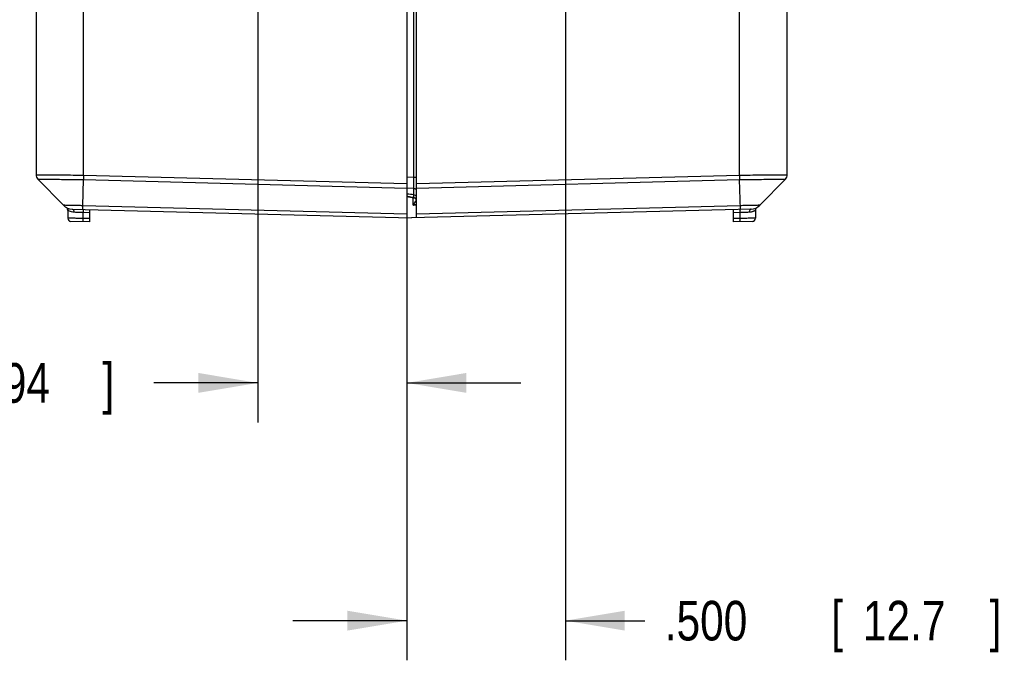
# Model space of a CAD drawing. Header units: inches. Extents: x 0 to 34, y 0 to 22.
# Tile 42 of 50: x 27 to 30.1, y 8.6 to 10.6. Entities that reach past the tile are written whole.
import ezdxf

# ---------------------------------------------------------------- set-up
doc = ezdxf.new("R2010")
doc.units = ezdxf.units.IN
doc.header["$LTSCALE"] = 1.87
doc.header["$MEASUREMENT"] = 0
doc.layers.get('0').update_dxf_attribs({"linetype": 'CONTINUOUS'})
doc.layers.add('DIMENSIONS', color=7, linetype='CONTINUOUS')
doc.styles.get("Standard").update_dxf_attribs({"font": 'txt', "width": 0.8})
doc.dimstyles.new('DIMSTYLE_1', dxfattribs={"dimtxt": 0.125, "dimasz": 0.1875, "dimexe": 0.18, "dimexo": 0.0625, "dimgap": 0.09, "dimtad": 0, "dimtih": 1, "dimtoh": 1, "dimdec": 3, "dimzin": 4, "dimdsep": 46, "dimtxsty": 'STANDARD', "dimblk": '_FILLED', "dimblk1": '_FILLED', "dimblk2": '_FILLED', "dimcen": 0.09, "dimadec": 0, "dimazin": 0, "dimtp": 0.01, "dimtm": 0.01, "dimtfac": 1, "dimtdec": 3, "dimtofl": 0, "dimtmove": 0, "dimatfit": 3, "dimldrblk": '_FILLED', "dimfxl": 1, "dimtolj": 1, "dimtzin": 4, "dimarcsym": 0})

# ---------------------------------------------------------------- blocks, each defined once
blk = doc.blocks.new('_FILLED')
at = {"color": 0, "linetype": 'BYBLOCK'}
blk.add_solid([(0, 0), (-1, 0.167), (-1, -0.167)], dxfattribs=at)
blk = doc.blocks.new('*D13')
at = {"layer": 'DIMENSIONS', "color": 2, "linetype": 'CONTINUOUS'}
for p, q in [((27.7273, 10.9764), (27.7273, 9.3008)), ((28.1973, 9.8956), (28.1973, 9.3008)), ((27.7273, 9.4258), (27.3996, 9.4258)), ((28.1973, 9.4258), (28.5573, 9.4258))]:
    blk.add_line(p, q, dxfattribs=at)
at = {"layer": 'DIMENSIONS', "color": 2, "linetype": 'CONTINUOUS', "xscale": 0.1875, "yscale": 0.1875, "zscale": 0.1875}
blk.add_blockref('_FILLED', (27.7273, 9.4258), dxfattribs=at)
at = {"layer": 'DIMENSIONS', "color": 2, "linetype": 'CONTINUOUS', "xscale": 0.1875, "yscale": 0.1875, "zscale": 0.1875, "rotation": 180}
blk.add_blockref('_FILLED', (28.1973, 9.4258), dxfattribs=at)
at = {"layer": 'DIMENSIONS', "color": 2, "linetype": 'CONTINUOUS', "width": 0.8}
for s, p in [('.470', (26.1121, 9.3633)), ('[', (26.6371, 9.3633)), ('11.94', (26.7371, 9.3633)), (']', (27.2371, 9.3633))]:
    blk.add_text(s, height=0.125, dxfattribs=at).set_placement(p)
blk = doc.blocks.new('*D14')
at = {"layer": 'DIMENSIONS', "color": 2, "linetype": 'CONTINUOUS'}
for p, q in [((28.6973, 10.9764), (28.6973, 8.5508)), ((28.1973, 9.9922), (28.1973, 8.5508)), ((28.1973, 8.6758), (27.8373, 8.6758)), ((28.6973, 8.6758), (28.9485, 8.6758))]:
    blk.add_line(p, q, dxfattribs=at)
at = {"layer": 'DIMENSIONS', "color": 2, "linetype": 'CONTINUOUS', "xscale": 0.1875, "yscale": 0.1875, "zscale": 0.1875}
blk.add_blockref('_FILLED', (28.1973, 8.6758), dxfattribs=at)
at = {"layer": 'DIMENSIONS', "color": 2, "linetype": 'CONTINUOUS', "xscale": 0.1875, "yscale": 0.1875, "zscale": 0.1875, "rotation": 180}
blk.add_blockref('_FILLED', (28.6973, 8.6758), dxfattribs=at)
at = {"layer": 'DIMENSIONS', "color": 2, "linetype": 'CONTINUOUS', "width": 0.8}
for s, p in [('.500', (29.011, 8.6133)), ('[', (29.536, 8.6133)), ('12.7', (29.636, 8.6133)), (']', (30.036, 8.6133))]:
    blk.add_text(s, height=0.125, dxfattribs=at).set_placement(p)

msp = doc.modelspace()

# ---------------------------------------------------------------- linework, layer by layer
at = {"color": 7, "linetype": 'CONTINUOUS'}
for p, q in [((28.1973, 13.4114), (28.1973, 9.9464)), ((28.2273, 9.9464), (28.2273, 13.4114)), ((27.1777, 10.0814), (27.1777, 10.8228)), ((28.2186, 10.8353), (28.2186, 10.0749)), ((29.247, 10.0814), (29.247, 10.8019)), ((27.0277, 10.7681), (27.0277, 10.0825)), ((29.397, 10.0825), (29.397, 10.7678)), ((27.1137, 9.9861), (27.0334, 10.0686)), ((27.1754, 9.9848), (27.1775, 10.0672)), ((27.1775, 10.0672), (28.1973, 10.0405)), ((27.1777, 10.0814), (28.1973, 10.0547)), ((28.1976, 10.0759), (28.2186, 10.0749)), ((28.2186, 10.0749), (28.2273, 10.0749)), ((28.2273, 10.0547), (29.247, 10.0814)), ((28.2273, 10.0405), (29.2471, 10.0672)), ((29.2496, 9.9731), (29.2471, 10.0672)), ((29.3913, 10.0686), (29.311, 9.9861)), ((28.1974, 10.0409), (28.2186, 10.0398)), ((28.2186, 10.0398), (28.2186, 10.0194)), ((28.1973, 10.0133), (28.2189, 10.01)), ((28.2174, 9.9864), (28.2174, 10.01)), ((27.127, 9.9741), (27.1273, 9.9733)), ((27.1273, 9.9733), (27.1275, 9.9723)), ((27.1277, 9.9705), (27.1277, 9.9454)), ((27.1413, 9.974), (28.2123, 9.946)), ((28.1973, 9.9581), (27.1754, 9.9848)), ((27.1973, 9.9339), (27.1973, 9.9725)), ((29.2833, 9.974), (28.2123, 9.946)), ((28.2273, 9.9863), (28.2174, 9.9864)), ((29.2493, 9.9848), (28.2273, 9.9581)), ((29.2273, 9.9339), (29.2273, 9.9725)), ((29.297, 9.9705), (29.297, 9.9454)), ((27.1973, 9.9625), (27.1764, 9.9631)), ((27.1764, 9.9444), (27.1764, 9.9631)), ((27.1973, 9.9439), (27.1764, 9.9444)), ((29.2483, 9.9631), (29.2273, 9.9625)), ((29.2483, 9.9444), (29.2273, 9.9439)), ((29.2483, 9.9444), (29.2483, 9.9631)), ((27.1973, 9.9339), (27.1374, 9.9354)), ((29.2872, 9.9354), (29.2273, 9.9339))]:
    msp.add_line(p, q, dxfattribs=at)
for points in [[(28.2189, 10.01), (28.2207, 10.0095), (28.2231, 10.0083), (28.2248, 10.0067)], [(28.2248, 10.0067), (28.2261, 10.005), (28.2268, 10.0033), (28.2272, 10.0016)], [(27.1271, 9.974), (27.1271, 9.9738), (27.1274, 9.9728), (27.1276, 9.9718), (27.1277, 9.9708), (27.1277, 9.9705)]]:
    msp.add_lwpolyline(points, dxfattribs=at)
for centre, radius, start, end in [((27.0477, 10.0825), 0.02, 180.0101, 224.2331), ((29.377, 10.0825), 0.02, 315.7357, 360), ((27.1424, 10.014), 0.04, 224.2477, 268.4958), ((27.1177, 9.9705), 0.01, 0, 60.414), ((29.2823, 10.014), 0.04, 271.4973, 315.7461), ((29.307, 9.9705), 0.01, 119.582, 179.9997), ((27.1377, 9.9454), 0.01, 179.9998, 268.4921), ((29.287, 9.9454), 0.01, 271.5, 360)]:
    msp.add_arc(centre, radius, start, end, dxfattribs=at)
for points, knots in [([(27.0277, 10.0825), (27.0289, 10.0825), (27.0339, 10.0825), (27.0448, 10.0824), (27.0624, 10.0823), (27.0858, 10.0821), (27.1137, 10.0819), (27.1338, 10.0817), (27.1444, 10.0816)], [0, 0, 0, 0, 0.032223, 0.127358, 0.280633, 0.484267, 0.728191, 1, 1, 1, 1]), ([(27.0334, 10.0686), (27.0346, 10.0686), (27.0393, 10.0685), (27.0498, 10.0684), (27.0667, 10.0683), (27.0892, 10.0681), (27.1161, 10.0678), (27.146, 10.0675), (27.1669, 10.0673), (27.1775, 10.0672)], [0, 0, 0, 0, 0.025163, 0.099162, 0.218398, 0.376743, 0.566403, 0.777644, 1, 1, 1, 1]), ([(27.1777, 10.0814), (27.1777, 10.0796), (27.1776, 10.0763), (27.1776, 10.0716), (27.1776, 10.0686), (27.1775, 10.0672)], [0, 0, 0, 0, 0.366018, 0.707097, 1, 1, 1, 1]), ([(28.2186, 10.0749), (28.2186, 10.0731), (28.2186, 10.0698), (28.2186, 10.0649), (28.2187, 10.0604), (28.2187, 10.056), (28.2187, 10.0518), (28.2186, 10.0477), (28.2186, 10.0437), (28.2186, 10.0411), (28.2186, 10.0398)], [0, 0, 0, 0, 0.147917, 0.285228, 0.415263, 0.539712, 0.659569, 0.775539, 0.888572, 1, 1, 1, 1]), ([(29.247, 10.0814), (29.247, 10.0796), (29.247, 10.0763), (29.2471, 10.0716), (29.2471, 10.0686), (29.2471, 10.0672)], [0, 0, 0, 0, 0.366779, 0.707504, 1, 1, 1, 1]), ([(29.2471, 10.0672), (29.2578, 10.0673), (29.2787, 10.0675), (29.3086, 10.0678), (29.3355, 10.0681), (29.358, 10.0683), (29.3749, 10.0684), (29.3853, 10.0685), (29.3901, 10.0686), (29.3913, 10.0686)], [0, 0, 0, 0, 0.222515, 0.433748, 0.623436, 0.781793, 0.900977, 0.974893, 1, 1, 1, 1]), ([(29.2803, 10.0816), (29.2909, 10.0817), (29.311, 10.0819), (29.3389, 10.0821), (29.3623, 10.0823), (29.3799, 10.0824), (29.3908, 10.0825), (29.3957, 10.0825), (29.397, 10.0825)], [0, 0, 0, 0, 0.271879, 0.515873, 0.719556, 0.872797, 0.967837, 1, 1, 1, 1]), ([(28.2186, 10.0398), (28.2201, 10.0396), (28.223, 10.0389), (28.2254, 10.0372), (28.2262, 10.036)], [0, 0, 0, 0, 0.53293, 1, 1, 1, 1]), ([(28.1973, 10.0148), (28.1987, 10.0146), (28.203, 10.0139), (28.2073, 10.0132), (28.2103, 10.0127)], [0, 0, 0, 0, 0.305752, 1, 1, 1, 1]), ([(28.2186, 10.0194), (28.2186, 10.018), (28.2186, 10.0152), (28.2186, 10.0125), (28.2186, 10.0113)], [0, 0, 0, 0, 0.544021, 1, 1, 1, 1]), ([(28.2186, 10.0194), (28.2201, 10.0193), (28.223, 10.0186), (28.2264, 10.0161), (28.2273, 10.0136), (28.2273, 10.0124)], [0, 0, 0, 0, 0.380573, 0.714125, 1, 1, 1, 1]), ([(27.1754, 9.9848), (27.1701, 9.9849), (27.1598, 9.9851), (27.1453, 9.9854), (27.1328, 9.9857), (27.1232, 9.9859), (27.1172, 9.986), (27.1144, 9.9861), (27.1137, 9.9861)], [0, 0, 0, 0, 0.257548, 0.499535, 0.707106, 0.866396, 0.96637, 1, 1, 1, 1]), ([(27.1413, 9.974), (27.1424, 9.974), (27.1449, 9.9726), (27.1468, 9.9688), (27.1472, 9.9657), (27.1472, 9.964)], [0, 0, 0, 0, 0.263031, 0.600589, 1, 1, 1, 1]), ([(27.1751, 9.9731), (27.1746, 9.9731), (27.1756, 9.976), (27.1749, 9.9789), (27.1753, 9.9827), (27.1754, 9.9848)], [0, 0, 0, 0, 0.116656, 0.45767, 1, 1, 1, 1]), ([(27.1764, 9.9731), (27.1768, 9.9731), (27.176, 9.9704), (27.1764, 9.9692), (27.1765, 9.9681)], [0, 0, 0, 0, 0.2688, 1, 1, 1, 1]), ([(28.2174, 9.9864), (28.2179, 9.9871), (28.2188, 9.9886), (28.22, 9.9908), (28.2212, 9.9927), (28.2219, 9.9939), (28.2222, 9.9945)], [0, 0, 0, 0, 0.286199, 0.547565, 0.785377, 1, 1, 1, 1]), ([(28.2174, 9.9864), (28.2183, 9.9866), (28.2201, 9.9871), (28.2226, 9.9878), (28.2249, 9.9884), (28.2264, 9.9889), (28.2272, 9.9891), (28.2273, 9.9891)], [0, 0, 0, 0, 0.274719, 0.526371, 0.756733, 0.966579, 1, 1, 1, 1]), ([(28.2232, 9.9961), (28.2234, 9.9965), (28.224, 9.9973), (28.2247, 9.9985), (28.2254, 9.9995), (28.226, 10.0003), (28.2264, 10.0007), (28.2266, 10.0009)], [0, 0, 0, 0, 0.26489, 0.494275, 0.692967, 0.863013, 1, 1, 1, 1]), ([(29.2483, 9.9731), (29.2478, 9.9731), (29.2487, 9.9704), (29.2483, 9.9692), (29.2482, 9.9681)], [0, 0, 0, 0, 0.268798, 1, 1, 1, 1]), ([(29.311, 9.9861), (29.3103, 9.9861), (29.3075, 9.986), (29.3015, 9.9859), (29.2919, 9.9857), (29.2794, 9.9854), (29.2648, 9.9851), (29.2546, 9.9849), (29.2493, 9.9848)], [0, 0, 0, 0, 0.033663, 0.133622, 0.292908, 0.500616, 0.742903, 1, 1, 1, 1]), ([(29.2833, 9.974), (29.2822, 9.974), (29.2798, 9.9726), (29.2779, 9.9688), (29.2775, 9.9657), (29.2775, 9.964)], [0, 0, 0, 0, 0.263031, 0.600588, 1, 1, 1, 1]), ([(29.297, 9.9705), (29.2968, 9.9704), (29.2961, 9.9699), (29.2947, 9.969), (29.2926, 9.9679), (29.2909, 9.9671), (29.2901, 9.9667)], [0, 0, 0, 0, 0.089587, 0.31795, 0.63335, 1, 1, 1, 1]), ([(27.1764, 9.9444), (27.1713, 9.9445), (27.1618, 9.9447), (27.1486, 9.945), (27.1382, 9.9452), (27.1316, 9.9453), (27.1285, 9.9454), (27.1277, 9.9454)], [0, 0, 0, 0, 0.311418, 0.590042, 0.81031, 0.951401, 1, 1, 1, 1]), ([(27.1472, 9.964), (27.1446, 9.9641), (27.1398, 9.9648), (27.1338, 9.967), (27.1304, 9.9688), (27.1291, 9.9696)], [0, 0, 0, 0, 0.401305, 0.753717, 1, 1, 1, 1]), ([(27.1764, 9.9631), (27.1729, 9.9632), (27.1661, 9.9634), (27.1564, 9.9637), (27.1501, 9.9639), (27.1472, 9.964)], [0, 0, 0, 0, 0.356639, 0.69521, 1, 1, 1, 1]), ([(27.1764, 9.9344), (27.1759, 9.9344), (27.1768, 9.9371), (27.176, 9.9396), (27.1763, 9.9427), (27.1764, 9.9444)], [0, 0, 0, 0, 0.134469, 0.500298, 1, 1, 1, 1]), ([(29.2483, 9.9344), (29.2487, 9.9344), (29.2479, 9.9371), (29.2487, 9.9396), (29.2483, 9.9427), (29.2483, 9.9444)], [0, 0, 0, 0, 0.134486, 0.500322, 1, 1, 1, 1]), ([(29.2775, 9.964), (29.2745, 9.9639), (29.2683, 9.9637), (29.2585, 9.9634), (29.2518, 9.9632), (29.2483, 9.9631)], [0, 0, 0, 0, 0.304753, 0.643693, 1, 1, 1, 1]), ([(29.297, 9.9454), (29.2962, 9.9454), (29.2931, 9.9453), (29.2864, 9.9452), (29.2761, 9.945), (29.2629, 9.9447), (29.2533, 9.9445), (29.2483, 9.9444)], [0, 0, 0, 0, 0.048751, 0.189998, 0.410401, 0.689126, 1, 1, 1, 1]), ([(29.2901, 9.9667), (29.2891, 9.9663), (29.2871, 9.9656), (29.284, 9.9648), (29.2808, 9.9642), (29.2786, 9.964), (29.2775, 9.964)], [0, 0, 0, 0, 0.242017, 0.492888, 0.747157, 1, 1, 1, 1])]:
    msp.add_open_spline(points, degree=3, knots=knots, dxfattribs=at)
for points in [[(27.1444, 10.0816), (27.1471, 10.0816), (27.1498, 10.0816), (27.1525, 10.0816)], [(27.1525, 10.0816), (27.1609, 10.0815), (27.1693, 10.0814), (27.1777, 10.0814)], [(29.247, 10.0814), (29.2554, 10.0814), (29.2638, 10.0815), (29.2722, 10.0816)], [(29.2722, 10.0816), (29.2749, 10.0816), (29.2776, 10.0816), (29.2803, 10.0816)], [(28.2186, 10.0194), (28.212, 10.0202), (28.2055, 10.0209), (28.1989, 10.0216)], [(28.2103, 10.0127), (28.213, 10.0122), (28.2158, 10.0118), (28.2186, 10.0113)], [(28.2186, 10.0113), (28.2187, 10.0109), (28.2187, 10.01), (28.2188, 10.0101)], [(28.2186, 10.0113), (28.2202, 10.0111), (28.2217, 10.0106), (28.2231, 10.0098)], [(28.2231, 10.0098), (28.2243, 10.009), (28.2254, 10.008), (28.2262, 10.0067)], [(27.1291, 9.9696), (27.1286, 9.9699), (27.1282, 9.9702), (27.1277, 9.9705)], [(28.2222, 9.9945), (28.2225, 9.995), (28.2229, 9.9956), (28.2232, 9.9961)], [(29.2813, 9.974), (29.2822, 9.974), (29.2831, 9.974), (29.2839, 9.9741)], [(27.1765, 9.9681), (27.1766, 9.9666), (27.1764, 9.9648), (27.1764, 9.9631)], [(29.2482, 9.9681), (29.2481, 9.9666), (29.2482, 9.9648), (29.2483, 9.9631)]]:
    msp.add_open_spline(points, degree=3, dxfattribs=at)

# ---------------------------------------------------------------- dimensions: what is measured, and where the dimension line sits
at = {"layer": 'DIMENSIONS', "color": 2, "linetype": 'CONTINUOUS'}
for base, p1, p2, picture, middle in [((28.1973, 9.4258), (27.7273, 10.9764), (28.1973, 9.8956), '*D13', (26.7246, 9.4258)), ((28.6973, 8.6758), (28.1973, 9.9922), (28.6973, 10.9764), '*D14', (29.5735, 8.6758))]:
    dim = msp.add_linear_dim(base=base, p1=p1, p2=p2, dimstyle='DIMSTYLE_1', dxfattribs=at)
    dim.commit()
    dim.dimension.update_dxf_attribs({"geometry": picture, "text_midpoint": middle, "dimtype": 160})

doc.saveas('drawing.dxf')
